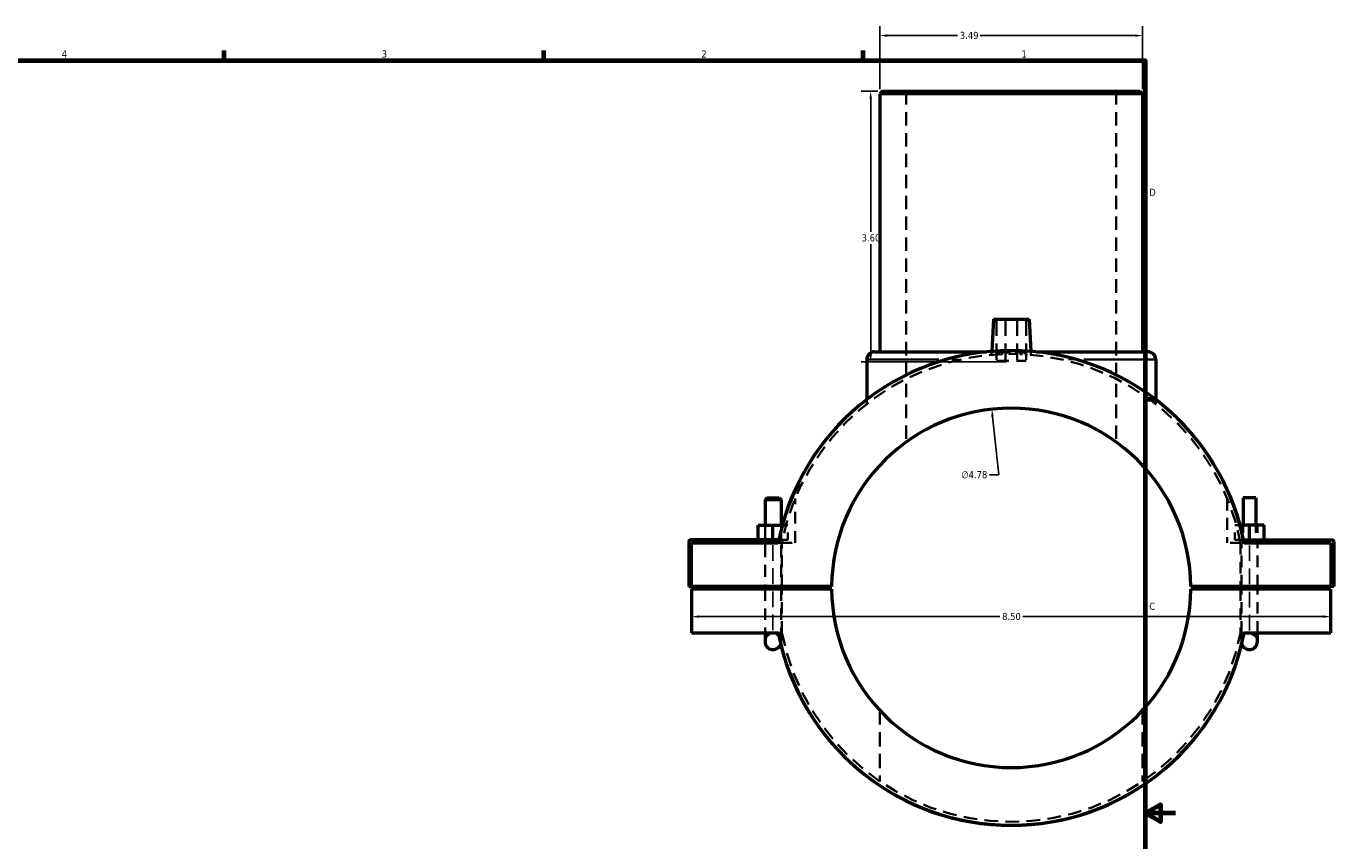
# Model space of a CAD drawing. Header units: inches. Extents: x -2.6 to 41.2, y -3 to 40.9.
# Tile 5 of 6: x 18.6 to 36, y 10.6 to 21.5. Entities that reach past the tile are written whole.
import ezdxf

# ---------------------------------------------------------------- set-up
doc = ezdxf.new("R2010")
doc.units = ezdxf.units.IN
doc.header["$MEASUREMENT"] = 0
doc.linetypes.add('DASHED', pattern=[0.2067, 0.1654, -0.0413])
for name, color, linetype, lineweight in [('Border (ANSI)', 7, 'Continuous', 70), ('Dimension (ANSI)', 7, 'Continuous', 25), ('Hidden (ANSI)', 7, 'DASHED', 35), ('Hidden Narrow (ANSI)', 7, 'DASHED', 25), ('Visible (ANSI)', 7, 'Continuous', 50), ('Visible Narrow (ANSI)', 7, 'Continuous', 35)]:
    doc.layers.add(name, color=color, linetype=linetype, lineweight=lineweight)
doc.styles.add('Note Text (ANSI)', font='tahoma.ttf')
doc.dimstyles.new('Default (ANSI)', dxfattribs={"dimtxt": 0.094488, "dimasz": 0.098425, "dimexe": 0.125, "dimexo": 0.0625, "dimgap": 0.031496, "dimtad": 0, "dimtih": 1, "dimtoh": 1, "dimrnd": 1e-08, "dimzin": 4, "dimdsep": 46, "dimtxsty": 'Note Text (ANSI)', "dimcen": 0.09, "dimdle": 0.393701, "dimclrd": 256, "dimclre": 256, "dimclrt": 5, "dimadec": 0, "dimazin": 1, "dimtfac": 1, "dimtofl": 0, "dimtmove": 0, "dimatfit": 3, "dimfxl": 1, "dimtolj": 1, "dimtzin": 4, "dimlwd": -1, "dimlwe": -1, "dimarcsym": 0})

# ---------------------------------------------------------------- blocks, each defined once
blk = doc.blocks.new('Borders Default Border')
at = {"layer": 'Border (ANSI)'}
for p, q in [((21.25, 21), (21.25, 21.134)), ((25.5, 21), (25.5, 21.134)), ((29.75, 21), (29.75, 21.134)), ((33.5, 16.5), (33.634, 16.5))]:
    blk.add_line(p, q, dxfattribs=at)
at = {"layer": 'Border (ANSI)', "flags": 128}
for points in [[(0.5, 1), (0.5, 21), (33.5, 21), (33.5, 1), (0.5, 1)], [(33.9, 11), (33.5, 11), (33.7, 11.115), (33.7, 10.885), (33.5, 11)]]:
    blk.add_lwpolyline(points, dxfattribs=at)
at = {"layer": 'Border (ANSI)', "color": 5, "true_color": 0x0000ff, "char_height": 0.0945, "attachment_point": 7, "style": 'Note Text (ANSI)'}
for s, insert in [('4', (19.092, 21.04)), ('3', (23.346, 21.038)), ('2', (27.596, 21.04)), ('1', (31.854, 21.04)), ('D', (33.553, 19.203)), ('C', (33.552, 13.701))]:
    blk.add_mtext(s, dxfattribs=dict(at, insert=insert))
blk = doc.blocks.new('*D6')
at = {"layer": 'Defpoints', "color": 0, "transparency": 16777216}
for p in [(31.458, 16.368), (31.977, 11.621)]:
    blk.add_point(p, dxfattribs=at)
at = {"layer": 'Dimension (ANSI)', "transparency": 16777216}
for p, q in [((31.554, 15.494), (31.469, 16.27)), ((31.429, 15.494), (31.554, 15.494))]:
    blk.add_line(p, q, dxfattribs=at)
blk.add_solid([(31.485, 16.272), (31.453, 16.268), (31.458, 16.368)], dxfattribs=at)
at = {"layer": 'Dimension (ANSI)', "color": 5, "transparency": 16777216, "insert": (31.053, 15.545), "char_height": 0.0945, "attachment_point": 1, "style": 'Note Text (ANSI)'}
blk.add_mtext('\\A1;∅4.78', dxfattribs=at)
blk = doc.blocks.new('*D7')
at = {"layer": 'Defpoints', "color": 0, "transparency": 16777216}
for p in [(29.848, 20.592), (30.006, 20.592), (31.716, 16.997)]:
    blk.add_point(p, dxfattribs=at)
at = {"layer": 'Dimension (ANSI)', "transparency": 16777216}
for p, q in [((29.944, 20.592), (29.723, 20.592)), ((29.848, 20.494), (29.848, 18.723)), ((29.848, 17.095), (29.848, 18.561)), ((31.654, 16.997), (29.723, 16.997))]:
    blk.add_line(p, q, dxfattribs=at)
for points in [[(29.832, 20.494), (29.865, 20.494), (29.848, 20.592)], [(29.832, 17.095), (29.865, 17.095), (29.848, 16.997)]]:
    blk.add_solid(points, dxfattribs=at)
at = {"layer": 'Dimension (ANSI)', "color": 5, "transparency": 16777216, "insert": (29.728, 18.691), "char_height": 0.0945, "attachment_point": 1, "style": 'Note Text (ANSI)'}
blk.add_mtext('\\A1;3.60', dxfattribs=at)
blk = doc.blocks.new('*D8')
at = {"layer": 'Defpoints', "color": 0, "transparency": 16777216}
for p in [(33.463, 21.332), (29.971, 20.557), (33.463, 20.557)]:
    blk.add_point(p, dxfattribs=at)
at = {"layer": 'Dimension (ANSI)', "transparency": 16777216}
for p, q in [((29.971, 20.62), (29.971, 21.457)), ((33.463, 20.62), (33.463, 21.457)), ((30.07, 21.332), (31.003, 21.332)), ((33.365, 21.332), (31.306, 21.332))]:
    blk.add_line(p, q, dxfattribs=at)
for points in [[(30.07, 21.348), (30.07, 21.315), (29.971, 21.332)], [(33.365, 21.348), (33.365, 21.315), (33.463, 21.332)]]:
    blk.add_solid(points, dxfattribs=at)
at = {"layer": 'Dimension (ANSI)', "color": 5, "transparency": 16777216, "insert": (31.034, 21.381), "char_height": 0.0945, "attachment_point": 1, "style": 'Note Text (ANSI)'}
blk.add_mtext('\\A1;3.49', dxfattribs=at)
blk = doc.blocks.new('*D10')
at = {"layer": 'Defpoints', "color": 0, "transparency": 16777216}
for p in [(27.467, 13.612), (35.967, 13.612), (35.967, 13.612)]:
    blk.add_point(p, dxfattribs=at)
at = {"layer": 'Dimension (ANSI)', "transparency": 16777216}
for p, q in [((27.566, 13.612), (31.565, 13.612)), ((35.869, 13.612), (31.87, 13.612))]:
    blk.add_line(p, q, dxfattribs=at)
for points in [[(27.566, 13.628), (27.566, 13.596), (27.467, 13.612)], [(35.869, 13.628), (35.869, 13.596), (35.967, 13.612)]]:
    blk.add_solid(points, dxfattribs=at)
at = {"layer": 'Dimension (ANSI)', "color": 5, "transparency": 16777216, "insert": (31.596, 13.661), "char_height": 0.0945, "attachment_point": 1, "style": 'Note Text (ANSI)'}
blk.add_mtext('\\A1;8.50', dxfattribs=at)

msp = doc.modelspace()

# ---------------------------------------------------------------- linework, layer by layer
at = {"layer": 'Hidden (ANSI)', "ltscale": 1.073838}
for p, q in [((30.32, 20.592), (30.32, 15.931)), ((33.114, 20.592), (33.114, 15.931))]:
    msp.add_line(p, q, dxfattribs=at)
at = {"layer": 'Hidden (ANSI)', "ltscale": 1.333288}
for p, q in [((31.52, 17.563), (31.52, 17.012)), ((31.639, 17.563), (31.639, 17.012)), ((31.796, 17.563), (31.796, 17.012)), ((31.914, 17.563), (31.914, 17.012))]:
    msp.add_line(p, q, dxfattribs=at)
at = {"layer": 'Hidden (ANSI)', "ltscale": 0.426203}
for p, q in [((31.384, 17.131), (31.606, 17.131)), ((31.829, 17.131), (32.051, 17.131))]:
    msp.add_line(p, q, dxfattribs=at)
at = {"layer": 'Hidden (ANSI)', "ltscale": 0.089287}
for p, q in [((31.459, 17.138), (31.456, 17.091)), ((31.976, 17.138), (31.978, 17.091))]:
    msp.add_line(p, q, dxfattribs=at)
at = {"layer": 'Hidden (ANSI)', "ltscale": 0.439899}
msp.add_line((31.606, 17.131), (31.829, 17.131), dxfattribs=at)
at = {"layer": 'Hidden (ANSI)', "ltscale": 0.09088}
for p, q in [((31.653, 17.101), (31.653, 17.149)), ((31.782, 17.149), (31.782, 17.101))]:
    msp.add_line(p, q, dxfattribs=at)
at = {"layer": 'Hidden (ANSI)', "ltscale": 0.997297}
msp.add_line((31.52, 17.012), (31.914, 17.012), dxfattribs=at)
at = {"layer": 'Hidden (ANSI)', "ltscale": 0.11205}
for p, q in [((29.797, 16.496), (29.797, 16.437)), ((33.638, 16.496), (33.638, 16.437))]:
    msp.add_line(p, q, dxfattribs=at)
at = {"layer": 'Hidden (ANSI)', "ltscale": 0.949281}
for p, q in [((28.845, 14.591), (28.845, 15.18)), ((34.59, 15.18), (34.59, 14.591))]:
    msp.add_line(p, q, dxfattribs=at)
at = {"layer": 'Hidden (ANSI)', "ltscale": 0.983895}
for p, q in [((28.443, 14.827), (28.443, 14.014)), ((28.656, 14.827), (28.656, 14.014))]:
    msp.add_line(p, q, dxfattribs=at)
at = {"layer": 'Hidden (ANSI)', "ltscale": 0.37484}
for p, q in [((28.443, 14.631), (28.443, 14.827)), ((28.656, 14.631), (28.656, 14.827)), ((28.746, 14.631), (28.746, 14.827)), ((34.689, 14.631), (34.689, 14.827)), ((34.779, 14.827), (34.779, 14.631)), ((34.803, 14.827), (34.803, 14.631)), ((34.968, 14.827), (34.968, 14.631)), ((34.992, 14.827), (34.992, 14.631))]:
    msp.add_line(p, q, dxfattribs=at)
at = {"layer": 'Hidden (ANSI)', "ltscale": 0.156241}
for p, q in [((28.675, 14.827), (28.746, 14.827)), ((34.76, 14.827), (34.689, 14.827))]:
    msp.add_line(p, q, dxfattribs=at)
at = {"layer": 'Hidden (ANSI)', "ltscale": 0.075175}
for p, q in [((28.667, 14.631), (28.628, 14.631)), ((34.767, 14.631), (34.807, 14.631))]:
    msp.add_line(p, q, dxfattribs=at)
at = {"layer": 'Hidden (ANSI)', "ltscale": 0.074888}
for p, q in [((28.667, 14.591), (28.667, 14.631)), ((34.767, 14.591), (34.767, 14.631))]:
    msp.add_line(p, q, dxfattribs=at)
at = {"layer": 'Hidden (ANSI)', "ltscale": 0.173077}
for p, q in [((28.746, 14.631), (28.667, 14.631)), ((34.689, 14.631), (34.767, 14.631))]:
    msp.add_line(p, q, dxfattribs=at)
at = {"layer": 'Hidden (ANSI)', "ltscale": 0.090123}
for p, q in [((28.62, 14.591), (28.667, 14.591)), ((34.767, 14.591), (34.815, 14.591)), ((28.667, 13.397), (28.62, 13.397)), ((34.815, 13.397), (34.767, 13.397))]:
    msp.add_line(p, q, dxfattribs=at)
at = {"layer": 'Hidden (ANSI)', "ltscale": 0.828028}
for p, q in [((28.667, 14.591), (28.845, 14.591)), ((34.767, 14.591), (34.59, 14.591))]:
    msp.add_line(p, q, dxfattribs=at)
at = {"layer": 'Hidden (ANSI)', "ltscale": 0.93092}
for p, q in [((28.667, 14.014), (28.667, 14.591)), ((34.767, 14.591), (34.767, 14.014)), ((34.779, 14.014), (34.779, 14.591)), ((34.992, 14.014), (34.992, 14.591)), ((28.443, 13.975), (28.443, 13.397)), ((28.656, 13.975), (28.656, 13.397)), ((28.667, 13.397), (28.667, 13.975)), ((34.767, 13.975), (34.767, 13.397)), ((34.779, 13.397), (34.779, 13.975)), ((34.992, 13.397), (34.992, 13.975))]:
    msp.add_line(p, q, dxfattribs=at)
at = {"layer": 'Hidden (ANSI)', "ltscale": 0.353273}
for p, q in [((28.656, 13.279), (28.656, 13.397)), ((34.779, 13.397), (34.779, 13.279))]:
    msp.add_line(p, q, dxfattribs=at)
at = {"layer": 'Hidden (ANSI)', "ltscale": 1.139543}
for p, q in [((29.971, 12.365), (29.971, 11.423)), ((33.463, 12.365), (33.463, 11.423))]:
    msp.add_line(p, q, dxfattribs=at)
at = {"layer": 'Hidden (ANSI)', "ltscale": 1.060145}
for start, end in [(92.1667, 168.9257), (11.0743, 87.8333)]:
    msp.add_arc((31.717, 13.994), 3.108, start, end, dxfattribs=at)
at = {"layer": 'Hidden (ANSI)', "ltscale": 1.140425}
for start, end in [(93.2521, 127.4929), (52.5071, 86.7479)]:
    msp.add_arc((31.717, 13.994), 3.156, start, end, dxfattribs=at)
at = {"layer": 'Hidden (ANSI)', "ltscale": 0.245441}
for radius, start, end in [(3.156, 88.8297, 91.1703), (3.108, 88.8117, 91.1883)]:
    msp.add_arc((31.717, 13.994), radius, start, end, dxfattribs=at)
at = {"layer": 'Hidden (ANSI)', "ltscale": 0.461977}
for start, end in [(164.6905, 169.0954), (10.9046, 15.3095)]:
    msp.add_arc((31.717, 13.994), 3.156, start, end, dxfattribs=at)
at = {"layer": 'Hidden (ANSI)', "ltscale": 0.289635}
for start, end in [(190.9046, 193.6666), (346.3334, 349.0954)]:
    msp.add_arc((31.717, 13.994), 3.156, start, end, dxfattribs=at)
at = {"layer": 'Hidden (ANSI)', "ltscale": 1.09007}
msp.add_arc((31.717, 13.994), 3.108, 191.0743, 348.9257, dxfattribs=at)
at = {"layer": 'Hidden (ANSI)', "ltscale": 0.876518}
for centre, start, end in [((28.549, 13.279), 344.6902, 180), ((34.885, 13.279), 0, 195.3098)]:
    msp.add_arc(centre, 0.106, start, end, dxfattribs=at)
at = {"layer": 'Hidden (ANSI)', "ltscale": 0.238849}
msp.add_open_spline([(31.606, 17.131), (31.604, 17.131), (31.603, 17.131), (31.579, 17.131), (31.56, 17.128), (31.533, 17.116), (31.523, 17.108), (31.515, 17.097), (31.514, 17.096), (31.513, 17.095)], degree=3, knots=[2.3017033, 2.3017033, 2.3017033, 2.3017033, 2.3099386, 2.3099386, 2.4550524, 2.4550524, 2.5671858, 2.5671858, 2.5789278, 2.5789278, 2.5789278, 2.5789278], dxfattribs=at)
at = {"layer": 'Hidden (ANSI)', "ltscale": 0.091669}
for points, weights in [([(31.538, 17.145), (31.537, 17.121), (31.535, 17.097)], [1.00000579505, 1.0000302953, 1.00000631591]), ([(31.9, 17.097), (31.898, 17.121), (31.896, 17.145)], [1.00000631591, 1.0000302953, 1.00000579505])]:
    msp.add_rational_spline(points, weights, degree=2, dxfattribs=at)
at = {"layer": 'Hidden (ANSI)', "ltscale": 0.252469}
for points, knots in [([(31.653, 17.149), (31.641, 17.149), (31.63, 17.149), (31.588, 17.147), (31.561, 17.146), (31.538, 17.145)], [1.1486599, 1.1486599, 1.1486599, 1.1486599, 1.2355547, 1.2355547, 1.4698197, 1.4698197, 1.4698197, 1.4698197]), ([(31.896, 17.145), (31.874, 17.146), (31.846, 17.147), (31.805, 17.149), (31.793, 17.149), (31.782, 17.149)], [0.5071656, 0.5071656, 0.5071656, 0.5071656, 0.7414306, 0.7414306, 0.8283254, 0.8283254, 0.8283254, 0.8283254])]:
    msp.add_open_spline(points, degree=3, knots=knots, dxfattribs=at)
at = {"layer": 'Hidden (ANSI)', "ltscale": 0.089537}
for points, weights in [([(31.6, 17.1), (31.603, 17.124), (31.605, 17.147)], [1.00002193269, 1.00007088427, 1.00000588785]), ([(31.829, 17.147), (31.832, 17.124), (31.835, 17.1)], [1.00000588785, 1.00007088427, 1.00002193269])]:
    msp.add_rational_spline(points, weights, degree=2, dxfattribs=at)
at = {"layer": 'Hidden (ANSI)', "ltscale": 0.23885}
msp.add_open_spline([(31.921, 17.095), (31.916, 17.103), (31.909, 17.11), (31.89, 17.122), (31.877, 17.127), (31.851, 17.13), (31.84, 17.131), (31.829, 17.131)], degree=3, knots=[1.6132368, 1.6132368, 1.6132368, 1.6132368, 1.6977763, 1.6977763, 1.8120695, 1.8120695, 1.8820169, 1.8820169, 1.8820169, 1.8820169], dxfattribs=at)
at = {"layer": 'Hidden Narrow (ANSI)', "ltscale": 0.351525}
for p, q in [((31.025, 17.026), (30.856, 17.026)), ((32.579, 17.026), (32.41, 17.026))]:
    msp.add_line(p, q, dxfattribs=at)
at = {"layer": 'Hidden Narrow (ANSI)', "ltscale": 1.256743}
for p, q in [((28.549, 14.562), (28.549, 14.043)), ((34.885, 14.043), (34.885, 14.562)), ((28.549, 13.946), (28.549, 13.426)), ((34.885, 13.426), (34.885, 13.946))]:
    msp.add_line(p, q, dxfattribs=at)
at = {"layer": 'Visible (ANSI)'}
for p, q in [((30.006, 20.592), (29.971, 20.557)), ((33.463, 20.557), (29.971, 20.557)), ((29.971, 20.557), (29.971, 17.131)), ((30.006, 20.592), (33.428, 20.592)), ((33.428, 20.592), (33.463, 20.557)), ((33.463, 20.557), (33.463, 17.131)), ((31.481, 17.563), (31.459, 17.138)), ((31.481, 17.563), (31.954, 17.563)), ((31.954, 17.563), (31.976, 17.138)), ((29.901, 17.131), (31.384, 17.131)), ((32.051, 17.131), (33.533, 17.131)), ((29.797, 17.026), (29.797, 16.496)), ((33.638, 17.026), (33.638, 16.496)), ((28.467, 15.188), (28.443, 15.165)), ((28.656, 15.165), (28.443, 15.165)), ((28.443, 15.165), (28.443, 14.827)), ((28.467, 15.188), (28.632, 15.188)), ((28.632, 15.188), (28.656, 15.165)), ((28.656, 15.165), (28.656, 14.827)), ((34.968, 15.188), (34.803, 15.188)), ((34.803, 15.188), (34.803, 14.827)), ((34.968, 15.188), (34.968, 14.827)), ((28.352, 14.827), (28.549, 14.827)), ((28.352, 14.631), (28.352, 14.827)), ((28.549, 14.631), (28.549, 14.827)), ((28.549, 14.827), (28.675, 14.827)), ((34.885, 14.827), (34.76, 14.827)), ((35.082, 14.827), (34.885, 14.827)), ((34.885, 14.631), (34.885, 14.827)), ((35.082, 14.631), (35.082, 14.827)), ((27.428, 14.611), (27.428, 14.014)), ((28.628, 14.631), (27.448, 14.631)), ((34.807, 14.631), (35.987, 14.631)), ((36.007, 14.611), (36.007, 14.014)), ((27.467, 14.591), (28.62, 14.591)), ((27.467, 14.014), (27.467, 14.591)), ((34.815, 14.591), (35.967, 14.591)), ((35.967, 14.591), (35.967, 14.014)), ((27.428, 14.014), (27.467, 14.014)), ((29.33, 14.014), (27.467, 14.014)), ((29.33, 13.975), (27.467, 13.975)), ((27.467, 13.975), (27.467, 13.397)), ((28.443, 14.014), (28.443, 13.975)), ((28.656, 14.014), (28.656, 13.975)), ((35.967, 14.014), (34.105, 14.014)), ((35.967, 13.975), (34.105, 13.975)), ((34.779, 13.975), (34.779, 14.014)), ((34.992, 13.975), (34.992, 14.014)), ((36.007, 14.014), (35.967, 14.014)), ((35.967, 13.397), (35.967, 13.975)), ((27.467, 13.397), (28.62, 13.397)), ((28.443, 13.397), (28.443, 13.279)), ((34.815, 13.397), (35.967, 13.397)), ((34.992, 13.279), (34.992, 13.397))]:
    msp.add_line(p, q, dxfattribs=at)
for centre, radius, start, end in [((31.717, 13.994), 3.154, 10.909, 169.091), ((29.901, 17.026), 0.105, 90, 180), ((33.533, 17.026), 0.105, 0, 90), ((31.717, 13.994), 3.156, 127.4929, 164.6905), ((31.717, 13.994), 2.388, 0.4724, 179.5276), ((31.717, 13.994), 3.156, 15.3095, 52.5071), ((27.448, 14.611), 0.0197, 90, 180), ((35.987, 14.611), 0.0197, 0, 90), ((31.717, 13.994), 2.388, 180.4724, 359.5276), ((31.717, 13.994), 3.154, 190.909, 349.091), ((28.549, 13.279), 0.106, 180, 344.6902), ((31.717, 13.994), 3.156, 193.6666, 346.3334), ((34.885, 13.279), 0.106, 195.3098, 0)]:
    msp.add_arc(centre, radius, start, end, dxfattribs=at)
at = {"layer": 'Visible Narrow (ANSI)'}
for p, q in [((30.754, 17.026), (29.8, 17.026)), ((33.635, 17.026), (32.681, 17.026))]:
    msp.add_line(p, q, dxfattribs=at)

# ---------------------------------------------------------------- block references
msp.add_blockref('Borders Default Border', (0, 0))

# ---------------------------------------------------------------- dimensions: what is measured, and where the dimension line sits
at = {"layer": 'Dimension (ANSI)'}
for base, p1, p2, angle, override, picture, middle in [((33.463, 21.332), (29.971, 20.557), (33.463, 20.557), 180, {"dimgap": 0.031496, "dimtih": 0, "dimtoh": 0, "dimdec": 2, "dimtol": 0, "dimlim": 0, "dimtp": 0, "dimtm": 0, "dimtdec": 2, "dimatfit": 1}, '*D8', (31.154, 21.332)), ((29.84834, 20.59204), (31.71627, 16.99703), (30.0062, 20.59204), 90, {"dimgap": 0.031496, "dimdec": 2, "dimtol": 0, "dimlim": 0, "dimtp": 0, "dimtm": 0, "dimtdec": 2, "dimatfit": 1}, '*D7', (29.84834, 18.64203)), ((35.967, 13.612), (27.467, 13.612), (35.967, 13.612), 180, {"dimgap": 0.031496, "dimtih": 0, "dimtoh": 0, "dimdec": 2, "dimse1": 1, "dimse2": 1, "dimtol": 0, "dimlim": 0, "dimtp": 0, "dimtm": 0, "dimtdec": 2, "dimatfit": 1}, '*D10', (31.717, 13.612))]:
    dim = msp.add_linear_dim(base=base, p1=p1, p2=p2, angle=angle, dimstyle='Default (ANSI)', override=override, dxfattribs=at)
    dim.commit()
    dim.dimension.update_dxf_attribs({"geometry": picture, "text_midpoint": middle, "dimtype": 160})
dim = msp.add_diameter_dim_2p(p1=(31.977, 11.621), p2=(31.458, 16.368), dimstyle='Default (ANSI)', override={"dimgap": 0.031496, "dimdec": 2, "dimlfac": 1, "dimtol": 0, "dimlim": 0, "dimtp": 0, "dimtm": 0, "dimtdec": 2}, dxfattribs=at)
dim.commit()
dim.dimension.update_dxf_attribs({"geometry": '*D6', "text_midpoint": (31.225, 15.494), "dimtype": 163})

doc.saveas('drawing.dxf')
